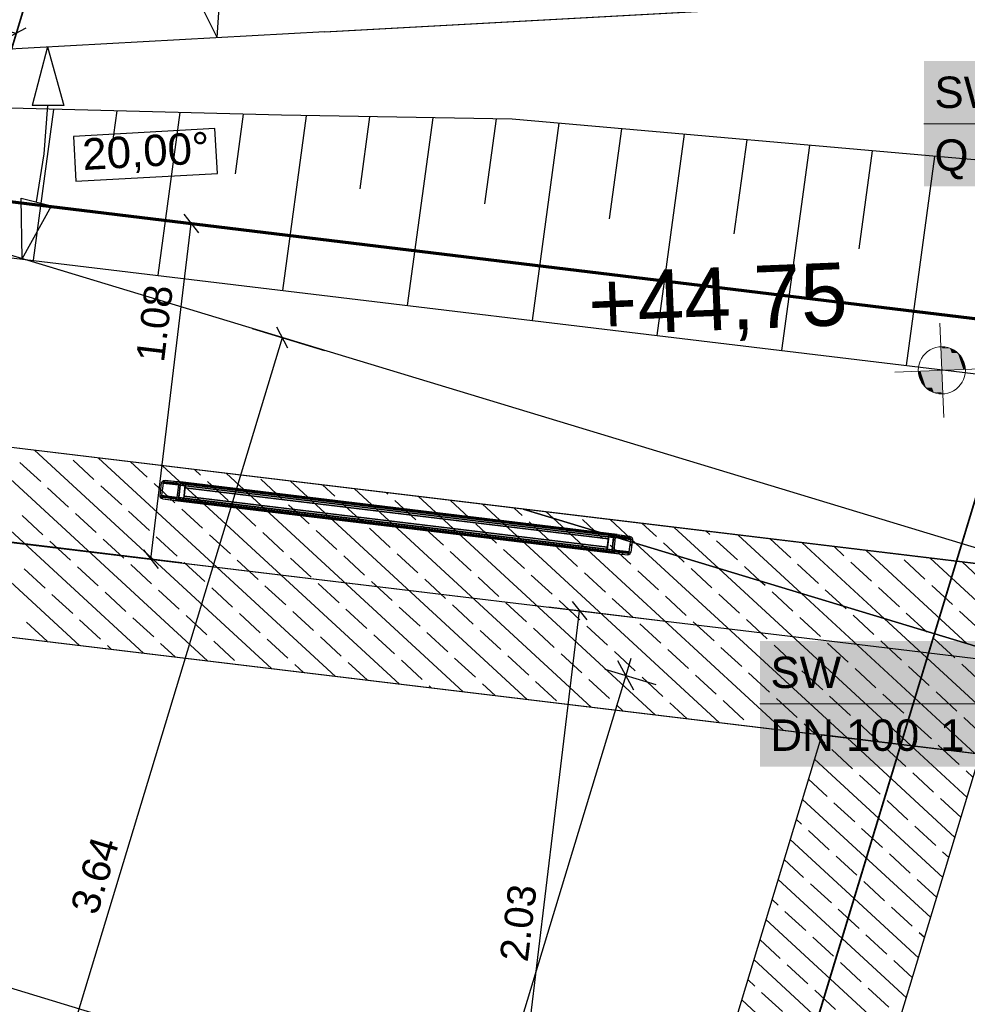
# Model space of a CAD drawing. Extents: x -779 to 790, y -208 to 633.
# Tile 158 of 232: x 36 to 96, y 355 to 418. Entities that reach past the tile are written whole.
import ezdxf
from ezdxf.lldxf.tags import DXFTag

# ---------------------------------------------------------------- set-up
doc = ezdxf.new("R2010")
doc.units = 0
doc.layers.get('0').update_dxf_attribs({"lineweight": 25})
for name, color, linetype, lineweight, true_color in [('01AFU Allgemein Bemaßung-A07F5V4RWF', 7, 'Continuous', 25, 0x848484), ('02 Raster Bemaßung', 7, 'Continuous', 25, 0x848484), ('02 Raster Gebäude-A07F5V4QWF', 7, 'Continuous', 25, 0x848484), ('20 Bodenplatte-A07F5V4PWF', 7, 'Continuous', 25, 0x848484), ('20 Fenster als Fassade-A07F5V52WF', 9, 'Continuous', 25, 0x808080), ('20 Fundament-A07F5V4OWF', 7, 'Continuous', 25, 0x848484), ('30 Baugrubenplanung', 7, 'Continuous', 25, 0x848484), ('60 Höhen Außen (Bestand - bleibt)', 9, 'Continuous', 18, 0x808080), ('S_Mass', 150, 'Continuous', 25, 0x007fff), ('S_Schmutzwasser_Grundleitung', 7, 'Continuous', 70, 0x7f5f00), ('X_Mass', 150, 'Continuous', 25, 0x007fff)]:
    doc.layers.add(name, color=color, linetype=linetype, lineweight=lineweight, true_color=true_color)
doc.layers.add('02 Raster Gebäude-A07F5V53WF', color=7, linetype='Continuous', lineweight=13)
doc.layers.add('X_Allgemein', color=7, linetype='Continuous', lineweight=25)
doc.styles.get("Standard").update_dxf_attribs({"font": 'arial.ttf'})
tags = doc.linetypes.add('Raster-A07F5V4TWF', pattern=[0.2, 0.1, -0.05, 0, -0.05]).pattern_tags.tags
tags[10:11] = [DXFTag(74, 4), DXFTag(75, 0), DXFTag(340, '0'), DXFTag(46, 1.0), DXFTag(50, 0.0), DXFTag(44, 0.0), DXFTag(45, 0.0)]
tags[8:9] = [DXFTag(74, 4), DXFTag(75, 0), DXFTag(340, '0'), DXFTag(46, 1.0), DXFTag(50, 0.0), DXFTag(44, 0.0), DXFTag(45, 0.0)]
tags[6:7] = [DXFTag(74, 4), DXFTag(75, 0), DXFTag(340, '0'), DXFTag(46, 1.0), DXFTag(50, 0.0), DXFTag(44, 0.0), DXFTag(45, 0.0)]
tags[4:5] = [DXFTag(74, 4), DXFTag(75, 0), DXFTag(340, '0'), DXFTag(46, 1.0), DXFTag(50, 0.0), DXFTag(44, 0.0), DXFTag(45, 0.0)]
tags = doc.linetypes.add('Raster-A07F5V57WF', pattern=[0.2, 0.1, -0.05, 0, -0.05]).pattern_tags.tags
tags[10:11] = [DXFTag(74, 4), DXFTag(75, 0), DXFTag(340, '0'), DXFTag(46, 1.0), DXFTag(50, 0.0), DXFTag(44, 0.0), DXFTag(45, 0.0)]
tags[8:9] = [DXFTag(74, 4), DXFTag(75, 0), DXFTag(340, '0'), DXFTag(46, 1.0), DXFTag(50, 0.0), DXFTag(44, 0.0), DXFTag(45, 0.0)]
tags[6:7] = [DXFTag(74, 4), DXFTag(75, 0), DXFTag(340, '0'), DXFTag(46, 1.0), DXFTag(50, 0.0), DXFTag(44, 0.0), DXFTag(45, 0.0)]
tags[4:5] = [DXFTag(74, 4), DXFTag(75, 0), DXFTag(340, '0'), DXFTag(46, 1.0), DXFTag(50, 0.0), DXFTag(44, 0.0), DXFTag(45, 0.0)]
tags = doc.linetypes.add('Wipeout_Contour-A07F5V4SWF', pattern=[1, 0, -1]).pattern_tags.tags
tags[6:7] = [DXFTag(74, 4), DXFTag(75, 0), DXFTag(340, '0'), DXFTag(46, 1.0), DXFTag(50, 0.0), DXFTag(44, 0.0), DXFTag(45, 0.0)]
tags[4:5] = [DXFTag(74, 4), DXFTag(75, 0), DXFTag(340, '0'), DXFTag(46, 1.0), DXFTag(50, 0.0), DXFTag(44, 0.0), DXFTag(45, 0.0)]

# ---------------------------------------------------------------- blocks, each defined once
blk = doc.blocks.new('Referenz-A07F5V4VWF', base_point=(-401.415, -176.34))
at = {"color": 0, "linetype": 'ByBlock', "lineweight": -2, "ltscale": 12.5}
for p, q in [((52.47, 412.094), (4.093, 413.361)), ((67.155, 411.855), (52.47, 412.094)), ((142.05, 405.226), (67.155, 411.855)), ((67.862, 387.011), (-75.343, 404.261)), ((-144.353, 400.484), (134.01, 366.956)), ((136.486, 378.746), (22.826, 392.436)), ((134.01, 366.956), (67.862, 387.011)), ((67.862, 387.011), (134.01, 366.956)), ((131.79, 379.311), (67.862, 387.011)), ((86.887, 372.632), (35.975, 204.73)), ((96.97, 371.417), (86.887, 372.632)), ((37.572, 175.533), (96.97, 371.417))]:
    blk.add_line(p, q, dxfattribs=at)
at = {"layer": '01AFU Allgemein Bemaßung-A07F5V4RWF', "color": 0, "lineweight": -2}
for p, q in [((74.724, 377.495), (74.398, 376.419)), ((74.898, 375.483), (73.898, 377.354)), ((74.398, 376.419), (55.348, 313.596)), ((73.052, 376.827), (76.312, 375.838)), ((23.468, 360.087), (78.064, 343.532))]:
    blk.add_line(p, q, dxfattribs=at)
at = {"layer": '02 Raster Bemaßung', "color": 0, "lineweight": -2}
for p, q in [((48.368, 417.04), (48.616, 420.896)), ((48.368, 417.04), (46.654, 420.503)), ((37.574, 416.449), (36.6, 412.709)), ((37.574, 416.449), (38.6, 412.723)), ((38.6, 412.723), (36.6, 412.709)), ((37.352, 409.632), (37.6, 412.716)), ((36.861, 406.577), (37.352, 409.632)), ((35.891, 406.821), (37.831, 406.333)), ((35.949, 402.958), (35.891, 406.821)), ((35.949, 402.958), (37.831, 406.333))]:
    blk.add_line(p, q, dxfattribs=at)
at = {"layer": '02 Raster Bemaßung', "color": 0, "linetype": 'Wipeout_Contour-A07F5V4SWF', "lineweight": -2, "ltscale": 1.625}
for p, q in [((48.232, 411.247), (39.217, 410.754)), ((39.217, 410.754), (39.373, 407.901)), ((48.388, 408.394), (48.232, 411.247)), ((39.373, 407.901), (48.388, 408.394))]:
    blk.add_line(p, q, dxfattribs=at)
at = {"layer": '02 Raster Gebäude-A07F5V4QWF', "color": 0, "linetype": 'Raster-A07F5V4TWF', "lineweight": -2, "ltscale": 187.5}
for p, q in [((458.124, 274.957), (-306.446, 506.77)), ((-300.403, 425.325), (213.848, 363.383)), ((-23.255, 223.235), (37.443, 423.407)), ((55.232, 417.415), (122.134, 421.076)), ((55.232, 417.415), (-184.118, 404.318)), ((38.335, 195.282), (101.61, 403.952))]:
    blk.add_line(p, q, dxfattribs=at)
at = {"layer": '20 Bodenplatte-A07F5V4PWF', "color": 0, "lineweight": -2}
blk.add_line((136.486, 378.746), (22.826, 392.436), dxfattribs=at)
at = {"layer": '20 Fundament-A07F5V4OWF', "color": 0, "lineweight": -2}
for p, q in [((131.79, 379.311), (-75.343, 404.261)), ((39.611, 378.326), (24.532, 392.231)), ((43.684, 377.835), (28.605, 391.74)), ((47.757, 377.345), (32.678, 391.249)), ((51.829, 376.854), (36.751, 390.759)), ((40.528, 388.908), (39.205, 390.128)), ((55.902, 376.364), (40.823, 390.268)), ((37.136, 388.771), (35.813, 389.991)), ((43.92, 389.046), (42.86, 390.023)), ((59.975, 375.873), (44.896, 389.778)), ((47.312, 389.183), (46.933, 389.532)), ((64.048, 375.383), (48.969, 389.287)), ((52.468, 387.693), (51.144, 388.914)), ((68.121, 374.892), (53.042, 388.797)), ((38.901, 387.144), (37.577, 388.364)), ((42.293, 387.281), (40.969, 388.501)), ((45.684, 387.418), (44.361, 388.639)), ((49.076, 387.556), (47.753, 388.776)), ((55.86, 387.831), (55.078, 388.551)), ((72.193, 374.401), (57.115, 388.306)), ((59.251, 387.968), (59.151, 388.061)), ((61.016, 386.341), (59.693, 387.561)), ((76.266, 373.911), (61.187, 387.815)), ((64.408, 386.478), (63.224, 387.57)), ((47.449, 385.791), (46.126, 387.012)), ((50.841, 385.929), (49.517, 387.149)), ((54.233, 386.066), (52.909, 387.286)), ((57.624, 386.203), (56.301, 387.424)), ((80.339, 373.42), (65.26, 387.325)), ((67.8, 386.616), (67.296, 387.08)), ((37.274, 385.379), (35.95, 386.599)), ((40.665, 385.516), (39.342, 386.737)), ((44.057, 385.654), (42.734, 386.874)), ((69.767, 386.434), (69.333, 386.834)), ((84.412, 372.93), (69.767, 386.434)), ((72.405, 385.634), (71.633, 386.346)), ((75.043, 384.834), (73.406, 386.344)), ((55.997, 384.439), (54.674, 385.659)), ((59.389, 384.576), (58.065, 385.797)), ((62.781, 384.714), (61.457, 385.934)), ((66.172, 384.851), (64.849, 386.071)), ((69.564, 384.988), (68.241, 386.209)), ((76.348, 385.263), (75.442, 386.098)), ((80.318, 383.235), (77.478, 385.853)), ((42.43, 383.889), (41.107, 385.11)), ((45.822, 384.027), (44.498, 385.247)), ((49.214, 384.164), (47.89, 385.384)), ((52.605, 384.301), (51.282, 385.522)), ((72.956, 385.126), (72.405, 385.634)), ((79.739, 385.401), (79.515, 385.608)), ((85.593, 381.635), (81.551, 385.363)), ((84.896, 383.911), (83.588, 385.117)), ((39.038, 383.752), (37.715, 384.972)), ((67.937, 383.224), (66.614, 384.444)), ((71.329, 383.361), (70.005, 384.582)), ((74.721, 383.499), (73.397, 384.719)), ((88.484, 372.439), (75.043, 384.834)), ((77.68, 384.035), (76.789, 384.856)), ((81.504, 383.774), (80.181, 384.994)), ((90.868, 380.036), (85.624, 384.872)), ((88.288, 384.048), (87.66, 384.627)), ((54.37, 382.674), (53.046, 383.895)), ((57.762, 382.812), (56.438, 384.032)), ((61.153, 382.949), (59.83, 384.169)), ((64.545, 383.086), (63.222, 384.307)), ((78.112, 383.636), (77.68, 384.035)), ((96.144, 378.437), (89.697, 384.381)), ((93.444, 382.559), (92.121, 383.779)), ((101.419, 376.837), (93.77, 383.891)), ((37.411, 381.987), (36.088, 383.208)), ((40.803, 382.125), (39.479, 383.345)), ((44.195, 382.262), (42.871, 383.482)), ((47.586, 382.399), (46.263, 383.62)), ((50.978, 382.537), (49.655, 383.757)), ((79.877, 382.009), (78.553, 383.229)), ((92.557, 371.949), (80.318, 383.235)), ((82.955, 382.435), (81.945, 383.367)), ((86.66, 382.284), (85.337, 383.504)), ((90.052, 382.421), (88.729, 383.642)), ((96.836, 382.696), (95.806, 383.646)), ((62.918, 381.322), (61.595, 382.542)), ((66.31, 381.459), (64.986, 382.68)), ((69.702, 381.597), (68.378, 382.817)), ((73.093, 381.734), (71.77, 382.954)), ((76.485, 381.872), (75.162, 383.092)), ((49.351, 380.772), (48.028, 381.993)), ((52.743, 380.91), (51.419, 382.13)), ((56.135, 381.047), (54.811, 382.267)), ((59.526, 381.184), (58.203, 382.405)), ((83.269, 382.146), (82.955, 382.435)), ((91.817, 380.794), (90.493, 382.014)), ((95.209, 380.931), (93.885, 382.152)), ((39.176, 380.36), (37.852, 381.58)), ((42.567, 380.497), (41.244, 381.718)), ((45.959, 380.635), (44.636, 381.855)), ((74.858, 380.107), (73.535, 381.327)), ((78.25, 380.244), (76.926, 381.465)), ((81.642, 380.382), (80.318, 381.602)), ((85.033, 380.519), (83.71, 381.74)), ((96.63, 371.458), (85.593, 381.635)), ((88.231, 380.836), (87.102, 381.877)), ((57.899, 379.42), (56.576, 380.64)), ((61.291, 379.557), (59.967, 380.778)), ((64.683, 379.695), (63.359, 380.915)), ((68.074, 379.832), (66.751, 381.052)), ((71.466, 379.97), (70.143, 381.19)), ((88.425, 380.657), (88.231, 380.836)), ((44.332, 378.87), (43.009, 380.091)), ((47.724, 379.008), (46.4, 380.228)), ((51.116, 379.145), (49.792, 380.365)), ((54.507, 379.282), (53.184, 380.503)), ((86.798, 378.892), (85.474, 380.112)), ((90.19, 379.029), (88.866, 380.25)), ((100.703, 370.967), (90.868, 380.036)), ((93.506, 379.236), (92.258, 380.387)), ((96.973, 379.304), (95.65, 380.525)), ((29.372, 379.559), (86.887, 372.632)), ((37.548, 378.595), (36.225, 379.816)), ((40.94, 378.733), (39.617, 379.953)), ((69.839, 378.205), (68.516, 379.425)), ((73.231, 378.342), (71.907, 379.563)), ((76.623, 378.48), (75.299, 379.7)), ((80.014, 378.617), (78.691, 379.838)), ((83.406, 378.755), (82.083, 379.975)), ((56.272, 377.655), (54.948, 378.876)), ((59.664, 377.793), (58.34, 379.013)), ((63.055, 377.93), (61.732, 379.15)), ((66.447, 378.068), (65.124, 379.288)), ((93.581, 379.167), (93.506, 379.236)), ((95.346, 377.54), (94.023, 378.76)), ((41.647, 378.081), (41.381, 378.326)), ((45.72, 377.59), (44.773, 378.463)), ((49.488, 377.38), (48.165, 378.601)), ((52.88, 377.518), (51.557, 378.738)), ((81.779, 376.99), (80.455, 378.21)), ((85.171, 377.127), (83.847, 378.348)), ((88.562, 377.265), (87.239, 378.485)), ((91.954, 377.402), (90.631, 378.623)), ((64.82, 376.303), (63.497, 377.523)), ((68.212, 376.44), (66.888, 377.661)), ((71.604, 376.578), (70.28, 377.798)), ((74.995, 376.715), (73.672, 377.936)), ((78.387, 376.853), (77.064, 378.073)), ((53.866, 376.609), (53.321, 377.111)), ((57.939, 376.118), (56.713, 377.248)), ((61.428, 376.165), (60.105, 377.386)), ((93.719, 375.775), (92.395, 376.995)), ((97.111, 375.912), (95.787, 377.133)), ((76.76, 375.088), (75.437, 376.308)), ((80.152, 375.225), (78.828, 376.446)), ((83.544, 375.363), (82.22, 376.583)), ((86.935, 375.5), (85.612, 376.721)), ((90.327, 375.638), (89.004, 376.858)), ((62.011, 375.628), (61.869, 375.759)), ((66.084, 375.137), (65.261, 375.896)), ((69.976, 374.813), (68.653, 376.034)), ((73.368, 374.951), (72.045, 376.171)), ((88.7, 373.873), (87.376, 375.093)), ((92.092, 374.01), (90.768, 375.231)), ((95.483, 374.148), (94.16, 375.368)), ((74.23, 374.156), (73.809, 374.544)), ((78.302, 373.666), (77.201, 374.681)), ((81.916, 373.598), (80.593, 374.819)), ((85.308, 373.736), (83.985, 374.956)), ((97.248, 372.521), (95.925, 373.741)), ((82.375, 373.175), (82.357, 373.191)), ((86.448, 372.684), (85.749, 373.329)), ((90.464, 372.246), (89.141, 373.466)), ((93.856, 372.383), (92.533, 373.604)), ((86.887, 372.632), (67.838, 309.809)), ((87.073, 372.108), (86.804, 372.356)), ((95.358, 366.101), (88.484, 372.439)), ((96.132, 368.652), (92.557, 371.949)), ((94.594, 371.703), (94.297, 371.976)), ((83.327, 326.425), (96.97, 371.417)), ((88.837, 370.481), (87.514, 371.702)), ((92.229, 370.619), (90.906, 371.839)), ((95.621, 370.756), (94.594, 371.703)), ((94.584, 363.549), (86.417, 371.081)), ((90.602, 368.854), (89.278, 370.074)), ((93.994, 368.991), (92.67, 370.212)), ((96.519, 369.928), (96.062, 370.349)), ((87.21, 368.717), (86.03, 369.805)), ((93.811, 360.998), (85.643, 368.529)), ((88.975, 367.089), (87.651, 368.31)), ((92.366, 367.227), (91.043, 368.447)), ((95.745, 367.377), (94.435, 368.585)), ((85.583, 366.952), (85.256, 367.253)), ((87.348, 365.325), (86.024, 366.545)), ((90.739, 365.462), (89.416, 366.683)), ((94.131, 365.6), (92.808, 366.82)), ((93.037, 358.446), (84.87, 365.977)), ((92.504, 363.835), (91.18, 365.056)), ((94.971, 364.825), (94.572, 365.193)), ((85.72, 363.56), (84.483, 364.702)), ((89.112, 363.698), (87.789, 364.918)), ((92.263, 355.894), (84.096, 363.426)), ((87.485, 361.933), (86.161, 363.154)), ((90.877, 362.071), (89.553, 363.291)), ((94.197, 362.273), (92.945, 363.428)), ((84.093, 361.796), (83.709, 362.15)), ((85.858, 360.169), (84.534, 361.389)), ((89.25, 360.306), (87.926, 361.526)), ((92.641, 360.443), (91.318, 361.664)), ((91.489, 353.343), (83.322, 360.874)), ((93.424, 359.722), (93.082, 360.037)), ((84.231, 358.404), (82.935, 359.598)), ((87.622, 358.541), (86.299, 359.762)), ((91.014, 358.679), (89.691, 359.899)), ((90.716, 350.791), (82.548, 358.323)), ((89.387, 356.914), (88.063, 358.135)), ((92.65, 357.17), (91.455, 358.272)), ((85.995, 356.777), (84.672, 357.997)), ((82.603, 356.639), (82.162, 357.047)), ((84.368, 355.012), (83.045, 356.233)), ((87.76, 355.15), (86.436, 356.37)), ((91.152, 355.287), (89.828, 356.507)), ((89.942, 348.24), (81.775, 355.771))]:
    blk.add_line(p, q, dxfattribs=at)
at = {"layer": '30 Baugrubenplanung', "color": 0, "lineweight": -2}
for p, q in [((-143.568, 424.566), (138.963, 390.536)), ((-143.568, 424.566), (138.963, 390.536)), ((52.47, 412.094), (4.093, 413.361)), ((52.47, 412.094), (4.093, 413.361)), ((37.957, 412.474), (36.65, 402.859)), ((41.979, 412.369), (41.566, 409.33)), ((46.002, 412.264), (44.594, 401.903)), ((50.024, 412.158), (49.51, 408.373)), ((67.155, 411.855), (52.47, 412.094)), ((67.155, 411.855), (52.47, 412.094)), ((54.049, 412.069), (52.537, 400.946)), ((58.077, 412.003), (57.453, 407.416)), ((62.105, 411.938), (60.481, 399.989)), ((66.132, 411.872), (65.397, 406.459)), ((142.05, 405.226), (67.155, 411.855)), ((142.05, 405.226), (67.155, 411.855)), ((70.131, 411.592), (68.425, 399.032)), ((74.12, 411.239), (73.341, 405.503)), ((78.109, 410.886), (76.368, 398.075)), ((82.098, 410.533), (81.284, 404.546)), ((86.087, 410.18), (84.312, 397.119)), ((90.075, 409.827), (89.228, 403.589)), ((94.064, 409.473), (92.256, 396.162))]:
    blk.add_line(p, q, dxfattribs=at)
at = {"layer": '02 Raster Bemaßung', "color": 0, "linetype": 'ByBlock', "lineweight": -2, "ltscale": 2.25, "insert": (39.731, 410.603), "char_height": 2.00026, "attachment_point": 1, "rotation": 3.13197}
blk.add_mtext('{\\fArial;20,00°}', dxfattribs=at)
blk = doc.blocks.new('Polylinie-A07F5V4XWF', base_point=(-290.566, 305.478))
at = {"color": 0, "linetype": 'ByBlock', "lineweight": -2, "ltscale": 0.25}
for points in [[(163.213, 390.253), (-97.765, 534.44), (-100.265, 534.44)], [(165.713, 390.253), (163.213, 390.253), (-97.765, 534.44)]]:
    blk.add_solid(points, dxfattribs=at)
blk = doc.blocks.new('Referenz-A07F5V59WF', base_point=(-759.499, -206.186))
at = {"layer": '02 Raster Gebäude-A07F5V53WF', "color": 0, "linetype": 'Raster-A07F5V57WF', "ltscale": 117.000008}
for p, q in [((458.011, 274.994), (-306.417, 506.754)), ((-300.374, 425.324), (213.781, 363.401)), ((-23.276, 223.277), (37.408, 423.411)), ((55.194, 417.42), (122.083, 421.081)), ((55.194, 417.42), (-295.933, 398.203)), ((38.303, 195.329), (101.563, 403.96))]:
    blk.add_line(p, q, dxfattribs=at)
at = {"layer": '20 Fenster als Fassade-A07F5V52WF', "color": 0, "linetype": 'Continuous', "lineweight": -2, "ltscale": 225.000015}
for p, q in [((44.832, 388.684), (44.871, 388.78)), ((44.871, 388.78), (44.952, 388.844)), ((44.871, 388.78), (44.952, 388.844)), ((44.952, 388.844), (45.055, 388.858)), ((44.952, 388.844), (45.055, 388.858)), ((45.055, 388.858), (45.849, 388.763)), ((45.055, 388.858), (74.639, 385.295)), ((44.736, 387.889), (44.832, 388.684)), ((44.832, 388.684), (74.814, 385.073)), ((44.931, 388.672), (44.836, 387.877)), ((44.951, 388.72), (44.931, 388.672)), ((45.924, 388.552), (44.931, 388.672)), ((44.951, 388.72), (44.991, 388.752)), ((44.991, 388.752), (45.043, 388.759)), ((45.043, 388.759), (45.837, 388.663)), ((45.796, 388.769), (45.712, 388.678)), ((45.828, 387.758), (45.924, 388.552)), ((45.837, 388.663), (45.885, 388.644)), ((73.845, 385.391), (45.849, 388.763)), ((45.849, 388.763), (45.945, 388.724)), ((45.885, 388.644), (45.917, 388.603)), ((45.916, 387.647), (46.035, 388.639)), ((45.924, 388.552), (45.917, 388.603)), ((45.928, 387.746), (46.023, 388.54)), ((45.945, 388.724), (46.009, 388.643)), ((46.023, 388.54), (46.009, 388.643)), ((73.622, 385.216), (46.023, 388.54)), ((46.035, 388.639), (46.353, 388.601)), ((46.353, 388.601), (46.233, 387.608)), ((46.262, 387.842), (46.325, 388.368)), ((46.325, 388.368), (46.353, 388.601)), ((46.325, 388.368), (73.288, 385.12)), ((73.288, 385.12), (46.325, 388.368)), ((46.353, 388.601), (73.317, 385.354)), ((44.736, 387.889), (74.718, 384.278)), ((44.751, 387.787), (44.736, 387.889)), ((44.815, 387.705), (44.751, 387.787)), ((44.751, 387.787), (44.815, 387.705)), ((44.885, 387.781), (44.815, 387.705)), ((44.815, 387.705), (44.911, 387.667)), ((44.911, 387.667), (44.815, 387.705)), ((45.828, 387.758), (44.836, 387.877)), ((44.836, 387.877), (44.843, 387.826)), ((44.843, 387.826), (44.875, 387.785)), ((44.875, 387.785), (44.923, 387.766)), ((44.911, 387.667), (45.705, 387.571)), ((44.911, 387.667), (74.495, 384.104)), ((44.923, 387.766), (45.717, 387.671)), ((45.705, 387.571), (45.808, 387.586)), ((73.701, 384.2), (45.705, 387.571)), ((45.717, 387.671), (45.768, 387.678)), ((45.768, 387.678), (45.809, 387.71)), ((45.808, 387.586), (45.889, 387.65)), ((45.809, 387.71), (45.828, 387.758)), ((45.889, 387.65), (45.928, 387.746)), ((46.233, 387.608), (45.916, 387.647)), ((73.527, 384.422), (45.928, 387.746)), ((46.233, 387.608), (46.262, 387.842)), ((73.197, 384.361), (46.233, 387.608)), ((73.225, 384.595), (46.262, 387.842)), ((46.262, 387.842), (73.225, 384.595)), ((73.197, 384.361), (73.317, 385.354)), ((73.288, 385.12), (73.225, 384.595)), ((73.317, 385.354), (73.288, 385.12)), ((73.317, 385.354), (73.634, 385.315)), ((73.634, 385.315), (73.515, 384.323)), ((73.622, 385.216), (73.527, 384.422)), ((73.711, 385.116), (73.595, 384.99)), ((73.661, 385.312), (73.622, 385.216)), ((73.722, 385.204), (73.626, 384.41)), ((73.661, 385.312), (73.742, 385.376)), ((73.741, 385.252), (73.722, 385.204)), ((74.714, 385.085), (73.722, 385.204)), ((73.741, 385.252), (73.782, 385.284)), ((73.742, 385.376), (73.845, 385.391)), ((73.782, 385.284), (73.833, 385.292)), ((73.833, 385.292), (74.627, 385.196)), ((73.845, 385.391), (74.639, 385.295)), ((73.953, 385.378), (73.869, 385.287)), ((74.619, 384.29), (74.714, 385.085)), ((74.627, 385.196), (74.675, 385.177)), ((74.639, 385.295), (74.735, 385.257)), ((74.639, 385.295), (74.735, 385.257)), ((74.675, 385.177), (74.707, 385.136)), ((74.714, 385.085), (74.707, 385.136)), ((74.814, 385.073), (74.718, 384.278)), ((74.735, 385.257), (74.799, 385.175)), ((74.735, 385.257), (74.799, 385.175)), ((74.799, 385.175), (74.814, 385.073)), ((73.225, 384.595), (73.197, 384.361)), ((73.527, 384.422), (73.541, 384.319)), ((74.619, 384.29), (73.626, 384.41)), ((73.626, 384.41), (73.633, 384.359)), ((74.781, 384.801), (74.665, 384.676)), ((73.515, 384.323), (73.197, 384.361)), ((73.541, 384.319), (73.605, 384.238)), ((73.605, 384.238), (73.701, 384.2)), ((73.633, 384.359), (73.665, 384.318)), ((73.665, 384.318), (73.713, 384.299)), ((73.701, 384.2), (74.495, 384.104)), ((73.713, 384.299), (74.507, 384.203)), ((74.257, 384.233), (74.174, 384.143)), ((74.495, 384.104), (74.598, 384.119)), ((74.598, 384.119), (74.495, 384.104)), ((74.507, 384.203), (74.559, 384.21)), ((74.559, 384.21), (74.599, 384.242)), ((74.679, 384.182), (74.598, 384.119)), ((74.598, 384.119), (74.679, 384.182)), ((74.599, 384.242), (74.619, 384.29)), ((74.718, 384.278), (74.679, 384.182))]:
    blk.add_line(p, q, dxfattribs=at)
at = {"layer": '20 Fenster als Fassade-A07F5V52WF', "color": 0, "linetype": 'Continuous', "lineweight": -2, "ltscale": 32886.03125}
for p, q in [((44.931, 388.672), (44.836, 387.877)), ((45.924, 388.552), (44.931, 388.672)), ((45.828, 387.758), (45.924, 388.552)), ((44.836, 387.877), (45.828, 387.758))]:
    blk.add_line(p, q, dxfattribs=at)
at = {"layer": '20 Fenster als Fassade-A07F5V52WF', "color": 0, "linetype": 'Continuous', "lineweight": -2, "ltscale": 32939.308594}
for p, q in [((44.951, 388.72), (44.931, 388.672)), ((44.931, 388.672), (45.924, 388.552)), ((45.917, 388.603), (44.951, 388.72)), ((45.924, 388.552), (45.917, 388.603))]:
    blk.add_line(p, q, dxfattribs=at)
at = {"layer": '20 Fenster als Fassade-A07F5V52WF', "color": 0, "linetype": 'Continuous', "lineweight": -2, "ltscale": 32867.054688}
for p, q in [((44.991, 388.752), (44.951, 388.72)), ((44.951, 388.72), (45.917, 388.603)), ((45.885, 388.644), (44.991, 388.752)), ((45.917, 388.603), (45.885, 388.644))]:
    blk.add_line(p, q, dxfattribs=at)
at = {"layer": '20 Fenster als Fassade-A07F5V52WF', "color": 0, "linetype": 'Continuous', "lineweight": -2, "ltscale": 32776.246094}
for p, q in [((45.043, 388.759), (44.991, 388.752)), ((44.991, 388.752), (45.885, 388.644)), ((45.837, 388.663), (45.043, 388.759)), ((45.885, 388.644), (45.837, 388.663))]:
    blk.add_line(p, q, dxfattribs=at)
at = {"layer": '20 Fenster als Fassade-A07F5V52WF', "color": 0, "linetype": 'Continuous', "lineweight": -2, "ltscale": 36694.007812}
for p, q in [((73.845, 385.391), (45.849, 388.763)), ((45.849, 388.763), (45.945, 388.724)), ((45.945, 388.724), (73.742, 385.376)), ((73.742, 385.376), (73.845, 385.391))]:
    blk.add_line(p, q, dxfattribs=at)
at = {"layer": '20 Fenster als Fassade-A07F5V52WF', "color": 0, "linetype": 'Continuous', "lineweight": -2, "ltscale": 36481.261719}
for p, q in [((46.023, 388.54), (45.928, 387.746)), ((73.622, 385.216), (46.023, 388.54)), ((45.928, 387.746), (73.527, 384.422)), ((73.527, 384.422), (73.622, 385.216))]:
    blk.add_line(p, q, dxfattribs=at)
at = {"layer": '20 Fenster als Fassade-A07F5V52WF', "color": 0, "linetype": 'Continuous', "lineweight": -2, "ltscale": 36669.140625}
for p, q in [((73.742, 385.376), (45.945, 388.724)), ((45.945, 388.724), (46.009, 388.643)), ((46.009, 388.643), (73.661, 385.312)), ((73.661, 385.312), (73.742, 385.376))]:
    blk.add_line(p, q, dxfattribs=at)
at = {"layer": '20 Fenster als Fassade-A07F5V52WF', "color": 0, "linetype": 'Continuous', "lineweight": -2, "ltscale": 36627.132812}
for p, q in [((73.661, 385.312), (46.009, 388.643)), ((46.009, 388.643), (46.023, 388.54)), ((46.023, 388.54), (73.622, 385.216)), ((73.622, 385.216), (73.661, 385.312))]:
    blk.add_line(p, q, dxfattribs=at)
at = {"layer": '20 Fenster als Fassade-A07F5V52WF', "color": 0, "linetype": 'Continuous', "lineweight": -2, "ltscale": 36456.03125}
for p, q in [((46.325, 388.368), (46.262, 387.842)), ((73.288, 385.12), (46.325, 388.368)), ((46.262, 387.842), (73.225, 384.595)), ((73.225, 384.595), (73.288, 385.12))]:
    blk.add_line(p, q, dxfattribs=at)
at = {"layer": '20 Fenster als Fassade-A07F5V52WF', "color": 0, "linetype": 'Continuous', "lineweight": -2, "ltscale": 36595.363281}
for p, q in [((46.353, 388.601), (46.325, 388.368)), ((46.325, 388.368), (73.288, 385.12)), ((73.317, 385.354), (46.353, 388.601)), ((73.288, 385.12), (73.317, 385.354))]:
    blk.add_line(p, q, dxfattribs=at)
at = {"layer": '20 Fenster als Fassade-A07F5V52WF', "color": 0, "linetype": 'Continuous', "lineweight": -2, "ltscale": 32623.908203}
for p, q in [((45.828, 387.758), (44.836, 387.877)), ((44.836, 387.877), (44.843, 387.826)), ((44.843, 387.826), (45.809, 387.71)), ((45.809, 387.71), (45.828, 387.758))]:
    blk.add_line(p, q, dxfattribs=at)
at = {"layer": '20 Fenster als Fassade-A07F5V52WF', "color": 0, "linetype": 'Continuous', "lineweight": -2, "ltscale": 32683.154297}
for p, q in [((45.809, 387.71), (44.843, 387.826)), ((44.843, 387.826), (44.875, 387.785)), ((44.875, 387.785), (45.768, 387.678)), ((45.768, 387.678), (45.809, 387.71))]:
    blk.add_line(p, q, dxfattribs=at)
at = {"layer": '20 Fenster als Fassade-A07F5V52WF', "color": 0, "linetype": 'Continuous', "lineweight": -2, "ltscale": 32755.416016}
for p, q in [((45.768, 387.678), (44.875, 387.785)), ((44.875, 387.785), (44.923, 387.766)), ((44.923, 387.766), (45.717, 387.671)), ((45.717, 387.671), (45.768, 387.678))]:
    blk.add_line(p, q, dxfattribs=at)
at = {"layer": '20 Fenster als Fassade-A07F5V52WF', "color": 0, "linetype": 'Continuous', "lineweight": -2, "ltscale": 36189.378906}
for p, q in [((45.808, 387.586), (45.705, 387.571)), ((45.705, 387.571), (73.701, 384.2)), ((73.605, 384.238), (45.808, 387.586)), ((73.701, 384.2), (73.605, 384.238))]:
    blk.add_line(p, q, dxfattribs=at)
at = {"layer": '20 Fenster als Fassade-A07F5V52WF', "color": 0, "linetype": 'Continuous', "lineweight": -2, "ltscale": 36214.167969}
for p, q in [((45.889, 387.65), (45.808, 387.586)), ((45.808, 387.586), (73.605, 384.238)), ((73.541, 384.319), (45.889, 387.65)), ((73.605, 384.238), (73.541, 384.319))]:
    blk.add_line(p, q, dxfattribs=at)
at = {"layer": '20 Fenster als Fassade-A07F5V52WF', "color": 0, "linetype": 'Continuous', "lineweight": -2, "ltscale": 36255.980469}
for p, q in [((45.928, 387.746), (45.889, 387.65)), ((45.889, 387.65), (73.541, 384.319)), ((73.527, 384.422), (45.928, 387.746)), ((73.541, 384.319), (73.527, 384.422))]:
    blk.add_line(p, q, dxfattribs=at)
at = {"layer": '20 Fenster als Fassade-A07F5V52WF', "color": 0, "linetype": 'Continuous', "lineweight": -2, "ltscale": 36282.707031}
for p, q in [((46.262, 387.842), (46.233, 387.608)), ((46.233, 387.608), (73.197, 384.361)), ((73.225, 384.595), (46.262, 387.842)), ((73.197, 384.361), (73.225, 384.595))]:
    blk.add_line(p, q, dxfattribs=at)
at = {"layer": '20 Fenster als Fassade-A07F5V52WF', "color": 0, "linetype": 'Continuous', "lineweight": -2, "ltscale": 40468.773438}
for p, q in [((73.722, 385.204), (73.626, 384.41)), ((74.714, 385.085), (73.722, 385.204)), ((74.619, 384.29), (74.714, 385.085)), ((73.626, 384.41), (74.619, 384.29))]:
    blk.add_line(p, q, dxfattribs=at)
at = {"layer": '20 Fenster als Fassade-A07F5V52WF', "color": 0, "linetype": 'Continuous', "lineweight": -2, "ltscale": 40519.351562}
for p, q in [((73.741, 385.252), (73.722, 385.204)), ((73.722, 385.204), (74.714, 385.085)), ((74.707, 385.136), (73.741, 385.252)), ((74.714, 385.085), (74.707, 385.136))]:
    blk.add_line(p, q, dxfattribs=at)
at = {"layer": '20 Fenster als Fassade-A07F5V52WF', "color": 0, "linetype": 'Continuous', "lineweight": -2, "ltscale": 40450.785156}
for p, q in [((73.782, 385.284), (73.741, 385.252)), ((73.741, 385.252), (74.707, 385.136)), ((74.675, 385.177), (73.782, 385.284)), ((74.707, 385.136), (74.675, 385.177))]:
    blk.add_line(p, q, dxfattribs=at)
at = {"layer": '20 Fenster als Fassade-A07F5V52WF', "color": 0, "linetype": 'Continuous', "lineweight": -2, "ltscale": 40364.246094}
for p, q in [((73.833, 385.292), (73.782, 385.284)), ((73.782, 385.284), (74.675, 385.177)), ((74.627, 385.196), (73.833, 385.292)), ((74.675, 385.177), (74.627, 385.196))]:
    blk.add_line(p, q, dxfattribs=at)
at = {"layer": '20 Fenster als Fassade-A07F5V52WF', "color": 0, "linetype": 'Continuous', "lineweight": -2, "ltscale": 40185.941406}
for p, q in [((74.619, 384.29), (73.626, 384.41)), ((73.626, 384.41), (73.633, 384.359)), ((73.633, 384.359), (74.599, 384.242)), ((74.599, 384.242), (74.619, 384.29))]:
    blk.add_line(p, q, dxfattribs=at)
at = {"layer": '20 Fenster als Fassade-A07F5V52WF', "color": 0, "linetype": 'Continuous', "lineweight": -2, "ltscale": 40246.238281}
for p, q in [((74.599, 384.242), (73.633, 384.359)), ((73.633, 384.359), (73.665, 384.318)), ((73.665, 384.318), (74.559, 384.21)), ((74.559, 384.21), (74.599, 384.242))]:
    blk.add_line(p, q, dxfattribs=at)
at = {"layer": '20 Fenster als Fassade-A07F5V52WF', "color": 0, "linetype": 'Continuous', "lineweight": -2, "ltscale": 40322.847656}
for p, q in [((74.559, 384.21), (73.665, 384.318)), ((73.665, 384.318), (73.713, 384.299)), ((73.713, 384.299), (74.507, 384.203)), ((74.507, 384.203), (74.559, 384.21))]:
    blk.add_line(p, q, dxfattribs=at)
at = {"layer": '60 Höhen Außen (Bestand - bleibt)', "color": 0, "linetype": 'Continuous', "ltscale": 162.000017}
for p, q in [((94.404, 398.85), (94.647, 392.856)), ((93.612, 397.043), (93.465, 396.913)), ((93.775, 397.152), (93.612, 397.043)), ((93.951, 397.239), (93.775, 397.152)), ((94.137, 397.302), (93.951, 397.239)), ((94.329, 397.34), (94.137, 397.302)), ((94.525, 397.353), (94.329, 397.34)), ((94.721, 397.34), (94.525, 397.353)), ((94.913, 397.302), (94.721, 397.34)), ((95.099, 397.239), (94.913, 397.302)), ((95.275, 397.152), (95.099, 397.239)), ((95.438, 397.043), (95.275, 397.152)), ((95.586, 396.913), (95.438, 397.043)), ((93.139, 396.427), (93.076, 396.241)), ((93.226, 396.603), (93.139, 396.427)), ((93.335, 396.766), (93.226, 396.603)), ((93.465, 396.913), (93.335, 396.766)), ((95.715, 396.766), (95.586, 396.913)), ((95.824, 396.603), (95.715, 396.766)), ((95.911, 396.427), (95.824, 396.603)), ((95.974, 396.241), (95.911, 396.427)), ((97.523, 395.974), (91.528, 395.731)), ((93.038, 396.049), (93.025, 395.853)), ((93.025, 395.853), (93.038, 395.657)), ((93.076, 396.241), (93.038, 396.049)), ((96.012, 396.049), (95.974, 396.241)), ((96.025, 395.853), (96.012, 396.049)), ((96.012, 395.657), (96.025, 395.853)), ((93.038, 395.657), (93.076, 395.465)), ((93.076, 395.465), (93.139, 395.279)), ((93.139, 395.279), (93.226, 395.103)), ((93.226, 395.103), (93.335, 394.94)), ((95.715, 394.94), (95.824, 395.103)), ((95.824, 395.103), (95.911, 395.279)), ((95.911, 395.279), (95.974, 395.465)), ((95.974, 395.465), (96.012, 395.657)), ((93.335, 394.94), (93.465, 394.792)), ((93.465, 394.792), (93.612, 394.663)), ((93.612, 394.663), (93.775, 394.554)), ((93.775, 394.554), (93.951, 394.467)), ((93.951, 394.467), (94.137, 394.404)), ((94.913, 394.404), (95.099, 394.467)), ((95.099, 394.467), (95.275, 394.554)), ((95.275, 394.554), (95.438, 394.663)), ((95.438, 394.663), (95.586, 394.792)), ((95.586, 394.792), (95.715, 394.94)), ((94.137, 394.404), (94.329, 394.366)), ((94.329, 394.366), (94.525, 394.353)), ((94.525, 394.353), (94.721, 394.366)), ((94.721, 394.366), (94.913, 394.404))]:
    blk.add_line(p, q, dxfattribs=at)
for points in [[(94.525, 397.342), (94.465, 397.342), (94.464, 397.352)], [(94.525, 395.853), (94.525, 397.342), (94.465, 397.342)], [(95.043, 395.874), (94.525, 395.874), (94.525, 397.342)], [(95.043, 397.261), (94.554, 397.261), (94.525, 397.342)], [(95.043, 395.874), (95.043, 397.261), (94.554, 397.261)], [(95.542, 395.894), (95.043, 395.894), (95.043, 397.261)], [(95.542, 396.956), (95.154, 396.956), (95.043, 397.261)], [(95.542, 395.894), (95.542, 396.956), (95.154, 396.956)], [(95.887, 395.908), (95.542, 395.908), (95.542, 396.956)], [(95.887, 396.483), (95.698, 396.483), (95.542, 396.956)], [(95.887, 395.908), (95.887, 396.483), (95.698, 396.483)], [(96.024, 395.914), (95.887, 395.914), (95.887, 396.483)], [(93.164, 395.792), (93.027, 395.792), (93.164, 395.798)], [(93.164, 395.223), (93.164, 395.792), (93.027, 395.792)], [(93.508, 395.798), (93.164, 395.798), (93.508, 395.812)], [(93.353, 395.223), (93.164, 395.223), (93.164, 395.798)], [(93.508, 394.75), (93.508, 395.798), (93.164, 395.798)], [(94.008, 395.812), (93.508, 395.812), (94.008, 395.832)], [(93.896, 394.75), (93.508, 394.75), (93.508, 395.812)], [(94.008, 394.445), (94.008, 395.812), (93.508, 395.812)], [(94.525, 395.832), (94.008, 395.832), (94.525, 395.853)], [(94.497, 394.445), (94.008, 394.445), (94.008, 395.832)], [(94.525, 394.364), (94.525, 395.832), (94.008, 395.832)], [(94.525, 395.853), (95.043, 395.874), (94.525, 395.874)], [(94.586, 394.364), (94.525, 394.364), (94.525, 395.853)], [(95.043, 395.874), (95.542, 395.894), (95.043, 395.894)], [(95.542, 395.894), (95.887, 395.908), (95.542, 395.908)], [(95.887, 395.908), (96.024, 395.914), (95.887, 395.914)], [(93.508, 394.75), (93.353, 395.223), (93.164, 395.223)], [(94.008, 394.445), (93.896, 394.75), (93.508, 394.75)], [(94.525, 394.364), (94.497, 394.445), (94.008, 394.445)], [(94.586, 394.354), (94.586, 394.364), (94.525, 394.364)]]:
    blk.add_solid(points, dxfattribs=at)
at = {"layer": '60 Höhen Außen (Bestand - bleibt)', "color": 0, "linetype": 'Continuous', "ltscale": 162.000017, "insert": (71.919, 402.076), "char_height": 3.99976, "attachment_point": 1, "rotation": 2.32073}
blk.add_mtext('{\\fCentury Gothic;+44,75}', dxfattribs=at)
blk = doc.blocks.new('Maß-A07F5V7BWF', base_point=(34.219, 383.241))
at = {"color": 0, "linetype": 'ByBlock', "lineweight": -2, "ltscale": 0.25}
for p, q in [((48.707, 404.97), (36.793, 406.405)), ((46.259, 405.799), (47.185, 404.619)), ((44.147, 383.831), (46.722, 405.209)), ((46.133, 383.592), (34.219, 385.027)), ((43.684, 384.421), (44.61, 383.241))]:
    blk.add_line(p, q, dxfattribs=at)
at = {"color": 0, "linetype": 'ByBlock', "lineweight": -2, "ltscale": 0.25, "insert": (43.194, 396.526), "char_height": 1.8, "attachment_point": 1, "rotation": 83.13254}
blk.add_mtext('{\\fArial;1.08}', dxfattribs=at)
blk = doc.blocks.new('Maß-A07F5V8JWF', base_point=(64.61, 339.645))
at = {"color": 0, "linetype": 'ByBlock', "lineweight": -2, "ltscale": 0.25}
for p, q in [((69.463, 380.782), (76.413, 379.945)), ((70.986, 381.133), (71.912, 379.953)), ((66.595, 340.243), (71.449, 380.543)), ((66.132, 340.833), (67.059, 339.653)), ((64.61, 340.482), (71.56, 339.645))]:
    blk.add_line(p, q, dxfattribs=at)
at = {"color": 0, "linetype": 'ByBlock', "lineweight": -2, "ltscale": 0.25, "insert": (66.358, 358.342), "char_height": 1.8, "attachment_point": 1, "rotation": 83.13254}
blk.add_mtext('{\\fArial;2.03}', dxfattribs=at)
blk = doc.blocks.new('Maß-A07F5VAJWF', base_point=(5.108, 407.741))
at = {"color": 0, "linetype": 'ByBlock', "lineweight": -2, "ltscale": 0.25}
for p, q in [((8.59, 427.578), (5.108, 416.094)), ((7.348, 425.31), (8.671, 426.018)), ((35.558, 417.311), (8.009, 425.664)), ((36.138, 419.225), (32.656, 407.741)), ((34.897, 416.957), (36.219, 417.664))]:
    blk.add_line(p, q, dxfattribs=at)
at = {"color": 0, "linetype": 'ByBlock', "lineweight": -2, "ltscale": 0.25, "insert": (20.328, 424.437), "char_height": 1.8, "attachment_point": 1, "rotation": 343.13189}
blk.add_mtext('{\\fArial;1.44}', dxfattribs=at)
blk = doc.blocks.new('Maß-A07F5VBDWF', base_point=(29.512, 327.537))
at = {"color": 0, "linetype": 'ByBlock', "lineweight": -2, "ltscale": 0.25}
for p, q in [((50.606, 398.511), (55.218, 397.113)), ((52.874, 397.27), (52.166, 398.593)), ((52.52, 397.931), (31.426, 328.355))]:
    blk.add_line(p, q, dxfattribs=at)
at = {"color": 0, "linetype": 'ByBlock', "lineweight": -2, "ltscale": 0.25, "insert": (38.999, 361.607), "char_height": 1.8, "attachment_point": 1, "rotation": 73.13368}
blk.add_mtext('{\\fArial;3.64}', dxfattribs=at)

msp = doc.modelspace()

# ---------------------------------------------------------------- linework, layer by layer
at = {"layer": 'S_Mass', "lineweight": 18}
msp.add_line((93.382, 411.561), (113.549, 411.561), dxfattribs=at)
at = {"layer": 'S_Mass', "color": 7, "lineweight": 5, "true_color": 0xffffff}
for points in [[(93.382, 407.561), (113.549, 407.561), (93.382, 415.561)], [(113.549, 407.561), (93.382, 415.561), (113.549, 415.561)]]:
    msp.add_solid(points, dxfattribs=at)
at = {"layer": 'S_Schmutzwasser_Grundleitung'}
msp.add_line((3.395, 410.447), (118.996, 396.445), dxfattribs=at)
at = {"layer": 'X_Mass', "lineweight": 18}
msp.add_line((82.941, 374.618), (99.741, 374.618), dxfattribs=at)
at = {"layer": 'X_Mass', "color": 7, "true_color": 0xffffff}
for points in [[(82.941, 370.618), (99.741, 370.618), (82.941, 378.618)], [(99.741, 370.618), (82.941, 378.618), (99.741, 378.618)]]:
    msp.add_solid(points, dxfattribs=at)

# ---------------------------------------------------------------- block references
at = {"color": 8, "lineweight": 25, "ltscale": 1250, "true_color": 0x808080}
msp.add_blockref('Referenz-A07F5V59WF', (-759.499, -206.186), dxfattribs=at)
at = {"color": 8, "lineweight": 25, "ltscale": 12.5, "true_color": 0x808080}
msp.add_blockref('Referenz-A07F5V4VWF', (-401.415, -176.34), dxfattribs=at)
at = {"layer": 'S_Mass', "ltscale": 0.25}
for name, p in [('Maß-A07F5VAJWF', (5.108, 407.741)), ('Maß-A07F5V7BWF', (34.219, 383.241)), ('Maß-A07F5VBDWF', (29.512, 327.537)), ('Maß-A07F5V8JWF', (64.61, 339.645))]:
    msp.add_blockref(name, p, dxfattribs=at)
at = {"layer": 'X_Allgemein', "color": 1, "ltscale": 0.25, "true_color": 0xff0000}
msp.add_blockref('Polylinie-A07F5V4XWF', (-290.566, 305.478), dxfattribs=at)

# ---------------------------------------------------------------- texts
at = {"layer": 'S_Mass', "lineweight": 5, "char_height": 2, "attachment_point": 1}
for s, insert in [('{\\fArial;SW  DN 150    }', (94.049, 414.561)), ('{\\fArial;Q}', (94.049, 410.561))]:
    msp.add_mtext(s, dxfattribs=dict(at, insert=insert))
at = {"layer": 'X_Mass', "char_height": 2, "attachment_point": 1}
for s, insert in [('{\\fArial;SW}', (83.608, 377.618)), ('{\\fArial;DN 100}', (83.608, 373.618)), ('{\\fArial;1 %}', (94.401, 373.618))]:
    msp.add_mtext(s, dxfattribs=dict(at, insert=insert))

doc.saveas('drawing.dxf')
